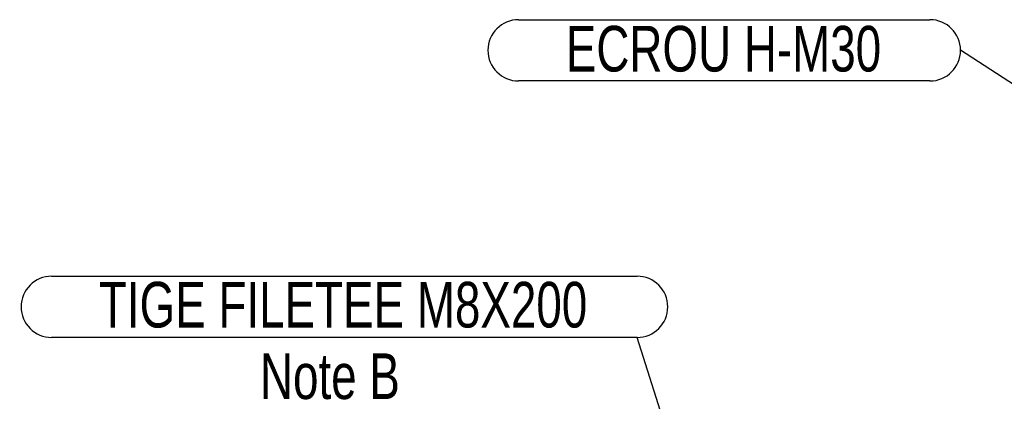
# Model space of a CAD drawing. Header units: millimetres. Extents: x 5 to 589, y 5 to 415.
# Tile 33 of 76: x 212 to 277, y 277 to 302. Entities that reach past the tile are written whole.
import ezdxf

# ---------------------------------------------------------------- set-up
doc = ezdxf.new("R2010")
doc.units = ezdxf.units.MM
doc.layers.add('NOTES', color=6, linetype='Continuous')
doc.styles.add('SLDTEXTSTYLE0', font='TXT', dxfattribs={"width": 0.75})
doc.dimstyles.new('SLDDIMSTYLE3', dxfattribs={"dimtxt": 0.18, "dimasz": 2, "dimexe": 0, "dimexo": 0.0625, "dimgap": 0, "dimtad": 0, "dimtih": 1, "dimtoh": 1, "dimdec": 0, "dimrnd": 1e-09, "dimzin": 0, "dimdsep": 46, "dimtxsty": 'Standard', "dimsah": 1, "dimcen": 0.09, "dimadec": 0, "dimazin": 0, "dimtfac": 2, "dimtdec": 0, "dimtofl": 0, "dimtmove": 0, "dimatfit": 3, "dimfxl": 1, "dimfrac": 2, "dimtolj": 1, "dimtzin": 0, "dimarcsym": 0})

# ---------------------------------------------------------------- blocks, each defined once
blk = doc.blocks.new('SW_NOTE_19')
at = {"layer": 'NOTES', "color": 0, "char_height": 3, "attachment_point": 2, "style": 'SLDTEXTSTYLE0'}
for s, insert in [('Note B', (6.375, 3.867)), ('(kit sismique)', (6.295, -0.133))]:
    blk.add_mtext(s, dxfattribs=dict(at, insert=insert))
blk = doc.blocks.new('SW_NOTE_20')
at = {"layer": 'NOTES', "color": 0}
for p, q in [((-29.057, 2.013), (-2.013, 2.013)), ((-2.013, -2.013), (-29.057, -2.013))]:
    blk.add_line(p, q, dxfattribs=at)
for centre, start, end in [((-29.057, 0), 90, 270), ((-2.013, 0), 270, 90)]:
    blk.add_arc(centre, 2.013, start, end, dxfattribs=at)
at = {"layer": 'NOTES', "color": 0, "insert": (-15.583, 1.607), "char_height": 3, "attachment_point": 2, "style": 'SLDTEXTSTYLE0'}
blk.add_mtext('ECROU H-M30', dxfattribs=at)
blk = doc.blocks.new('SW_NOTE_25')
at = {"layer": 'NOTES', "color": 0}
for p, q in [((-38.491, 4.025), (0, 4.025)), ((0, 0), (-38.491, 0))]:
    blk.add_line(p, q, dxfattribs=at)
for centre, start, end in [((-38.491, 2.013), 90, 270), ((0, 2.013), 270, 90)]:
    blk.add_arc(centre, 2.013, start, end, dxfattribs=at)
at = {"layer": 'NOTES', "color": 0, "insert": (-19.332, 3.654), "char_height": 3, "attachment_point": 2, "style": 'SLDTEXTSTYLE0'}
blk.add_mtext('TIGE FILETEE M8X200', dxfattribs=at)

msp = doc.modelspace()

# ---------------------------------------------------------------- block references
at = {"layer": 'NOTES', "color": 211}
for name, p in [('SW_NOTE_20', (274.08805, 300.40224)), ('SW_NOTE_25', (252.83019, 281.53431)), ('SW_NOTE_19', (226.25765, 276.62246))]:
    msp.add_blockref(name, p, dxfattribs=at)

# ---------------------------------------------------------------- leaders
for points in [[(283.49581, 294.31954), (274.08805, 300.40224)], [(255.76668, 272.29578), (252.83019, 281.53431)]]:
    msp.add_leader(points, dimstyle='SLDDIMSTYLE3', dxfattribs=at)

doc.saveas('drawing.dxf')
